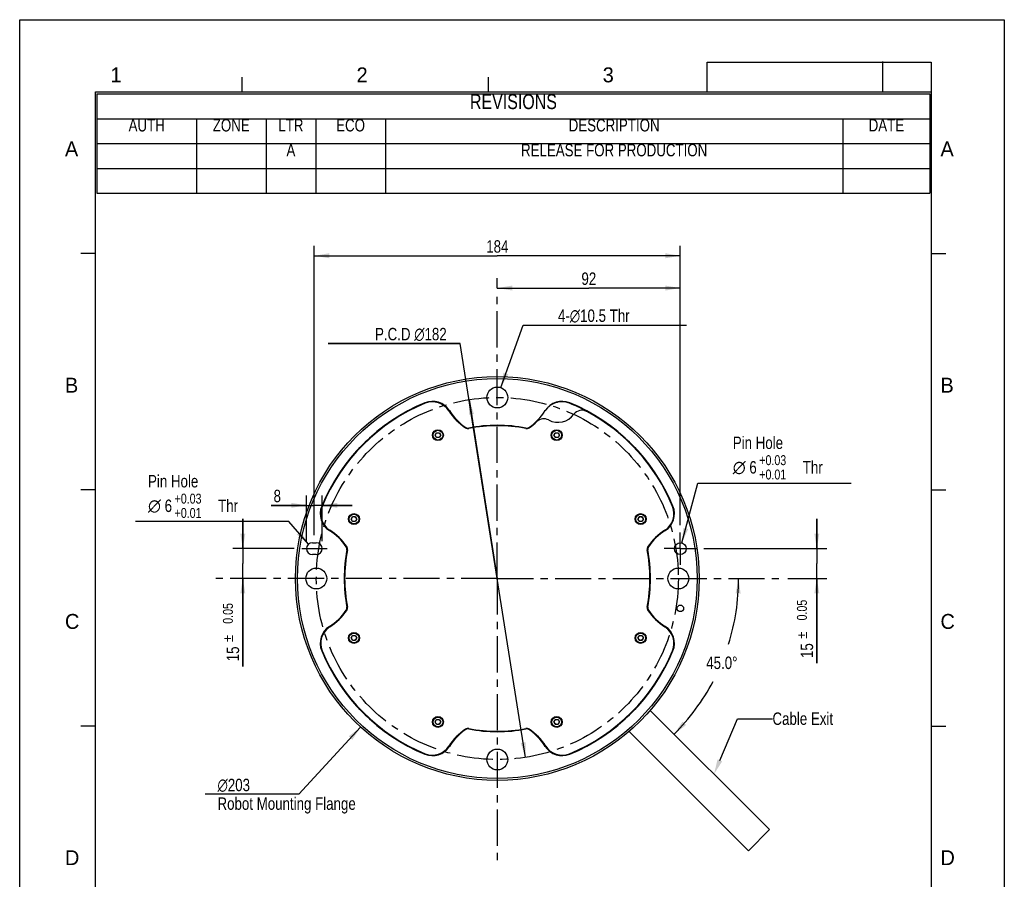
# Model space of a CAD drawing. Header units: millimetres. Extents: x 6 to 204, y 6 to 291.
# Tile 2 of 2: x 6 to 204, y 118 to 291. Entities that reach past the tile are written whole.
import ezdxf
from ezdxf.enums import TextEntityAlignment as Align

# ---------------------------------------------------------------- set-up
doc = ezdxf.new("R2010")
doc.units = ezdxf.units.MM
doc.header["$LTSCALE"] = 19.36
doc.linetypes.add('CENTER', pattern=[0.6, 0.375, -0.075, 0.075, -0.075])
doc.layers.get('0').update_dxf_attribs({"linetype": 'CONTINUOUS'})
doc.layers.add('02___PRT_ALL_AXES', color=7, linetype='CONTINUOUS')
doc.layers.add('HOLES', color=7, linetype='CONTINUOUS')
doc.styles.get("Standard").update_dxf_attribs({"font": 'txt', "width": 0.8})
doc.styles.add('TEXTSTYLE_1', font='gdt', dxfattribs={"width": 0.8})
doc.styles.add('TEXTSTYLE_2', font='txt')

# ---------------------------------------------------------------- blocks, each defined once
blk = doc.blocks.new('_FILLED')
at = {"color": 0, "linetype": 'ByBlock'}
blk.add_solid([(0, 0), (-1, 0.167), (-1, -0.167)], dxfattribs=at)

msp = doc.modelspace()

# ---------------------------------------------------------------- linework, layer by layer
at = {"color": 7, "linetype": 'Continuous'}
for p, q in [((6, 6), (6, 291)), ((6, 291), (204, 291)), ((204, 291), (204, 6)), ((144.27, 282.47), (189.27, 282.47)), ((144.27, 276.47), (144.27, 282.47)), ((179.58, 276.57), (179.58, 282.61)), ((189.27, 282.47), (189.27, 16.47)), ((50.77, 276.47), (50.77, 279.47)), ((100.27, 276.47), (100.27, 279.47)), ((21.27, 276.47), (189.27, 276.47)), ((21.27, 16.47), (21.27, 276.47)), ((21.54, 276.09), (189.04, 276.09)), ((21.54, 276.09), (21.54, 256.09)), ((189.04, 276.09), (189.04, 256.09)), ((21.54, 271.09), (189.04, 271.09)), ((41.54, 271.09), (41.54, 256.09)), ((55.54, 271.09), (55.54, 256.09)), ((65.54, 271.09), (65.54, 256.09)), ((79.54, 271.09), (79.54, 256.09)), ((171.54, 271.09), (171.54, 256.09)), ((21.54, 266.09), (189.04, 266.09)), ((21.54, 261.09), (189.04, 261.09)), ((21.54, 256.09), (189.04, 256.09)), ((65.25, 187.35), (65.25, 245.54)), ((138.85, 189.39), (138.85, 245.54)), ((21.27, 243.97), (18.27, 243.97)), ((189.27, 243.97), (192.27, 243.97)), ((65.25, 243.54), (102.05, 243.54)), ((138.85, 243.54), (102.05, 243.54)), ((102.05, 237.04), (102.05, 239.05)), ((138.85, 189.39), (138.85, 239.05)), ((102.05, 237.05), (120.45, 237.05)), ((138.85, 237.05), (120.45, 237.05)), ((102.76, 217.03), (107.25, 229.61)), ((107.25, 229.61), (111.75, 229.61)), ((111.75, 229.61), (140.09, 229.61)), ((94.6, 225.92), (68.03, 225.92)), ((68.03, 225.92), (94.37, 225.92)), ((102.05, 178.65), (94.6, 225.92)), ((87.5, 213.97), (87.55, 213.89)), ((96.38, 214.61), (102.05, 178.65)), ((116.54, 213.89), (116.6, 213.97)), ((78.73, 208.76), (78.68, 208.81)), ((89.53, 207.47), (89.82, 207.97)), ((89.82, 207.97), (90.4, 207.97)), ((90.4, 207.97), (90.69, 207.47)), ((113.41, 207.47), (113.7, 207.97)), ((113.7, 207.97), (114.28, 207.97)), ((114.28, 207.97), (114.57, 207.47)), ((89.82, 206.97), (89.53, 207.47)), ((90.4, 206.97), (89.82, 206.97)), ((90.69, 207.47), (90.4, 206.97)), ((113.7, 206.97), (113.41, 207.47)), ((114.28, 206.97), (113.7, 206.97)), ((114.57, 207.47), (114.28, 206.97)), ((71.89, 202.02), (71.94, 201.97)), ((132.13, 201.94), (132.21, 202.02)), ((21.27, 196.47), (18.27, 196.47)), ((139.16, 185.81), (142.4, 197.81)), ((142.4, 197.81), (146.9, 197.81)), ((146.9, 197.81), (173.23, 197.81)), ((189.27, 196.47), (192.27, 196.47)), ((63.65, 186.15), (63.65, 195.36)), ((66.85, 186.15), (66.85, 195.36)), ((63.65, 193.36), (56.54, 193.36)), ((56.54, 193.36), (65.25, 193.36)), ((72.85, 193.36), (65.25, 193.36)), ((66.81, 193.14), (66.73, 193.2)), ((66.85, 193.36), (72.85, 193.36)), ((137.37, 193.2), (137.29, 193.14)), ((55.65, 190.08), (29.31, 190.08)), ((50.87, 184.65), (50.87, 190.65)), ((50.87, 190.65), (50.87, 181.65)), ((60.15, 190.08), (55.65, 190.08)), ((64.06, 185.56), (60.15, 190.08)), ((72.65, 190.59), (72.93, 191.09)), ((72.93, 190.09), (72.65, 190.59)), ((72.93, 191.09), (73.51, 191.09)), ((73.51, 190.09), (72.93, 190.09)), ((73.51, 191.09), (73.8, 190.59)), ((73.8, 190.59), (73.51, 190.09)), ((130.3, 190.59), (130.59, 191.09)), ((130.59, 190.09), (130.3, 190.59)), ((130.59, 191.09), (131.16, 191.09)), ((131.16, 190.09), (130.59, 190.09)), ((131.16, 191.09), (131.45, 190.59)), ((131.45, 190.59), (131.16, 190.09)), ((166.3, 184.65), (166.3, 190.65)), ((166.3, 190.65), (166.3, 181.65)), ((61.21, 184.65), (48.87, 184.65)), ((64.85, 185.85), (65.65, 185.85)), ((143.59, 184.65), (168.3, 184.65)), ((65.65, 183.45), (64.85, 183.45)), ((50.87, 160.98), (50.87, 181.65)), ((166.3, 161.64), (166.3, 181.65)), ((50.87, 178.65), (50.87, 160.98)), ((107.71, 142.69), (102.05, 178.65)), ((160.44, 178.65), (168.3, 178.65)), ((166.3, 178.65), (166.3, 161.64)), ((72.65, 166.71), (72.93, 167.21)), ((72.93, 166.21), (72.65, 166.71)), ((72.93, 167.21), (73.51, 167.21)), ((73.51, 167.21), (73.8, 166.71)), ((73.8, 166.71), (73.51, 166.21)), ((130.3, 166.71), (130.59, 167.21)), ((130.59, 166.21), (130.3, 166.71)), ((130.59, 167.21), (131.16, 167.21)), ((131.16, 167.21), (131.45, 166.71)), ((131.45, 166.71), (131.16, 166.21)), ((73.51, 166.21), (72.93, 166.21)), ((131.16, 166.21), (130.59, 166.21)), ((66.73, 164.1), (66.81, 164.15)), ((137.29, 164.15), (137.37, 164.1)), ((71.94, 155.33), (71.89, 155.28)), ((132.21, 155.28), (132.16, 155.33)), ((132.75, 152.19), (156.78, 128.16)), ((21.27, 148.97), (18.27, 148.97)), ((74.56, 148.78), (62.12, 135.27)), ((78.68, 148.49), (78.73, 148.54)), ((89.53, 149.82), (89.82, 150.32)), ((89.82, 149.32), (89.53, 149.82)), ((89.82, 150.32), (90.4, 150.32)), ((90.4, 149.32), (89.82, 149.32)), ((90.4, 150.32), (90.69, 149.82)), ((90.69, 149.82), (90.4, 149.32)), ((113.41, 149.82), (113.7, 150.32)), ((113.7, 149.32), (113.41, 149.82)), ((113.7, 150.32), (114.28, 150.32)), ((114.28, 149.32), (113.7, 149.32)), ((114.28, 150.32), (114.57, 149.82)), ((114.57, 149.82), (114.28, 149.32)), ((125.37, 148.54), (125.42, 148.49)), ((189.27, 148.97), (192.27, 148.97)), ((128.5, 147.96), (152.54, 123.92)), ((87.55, 143.41), (87.5, 143.33)), ((116.6, 143.33), (116.54, 143.41)), ((57.62, 135.27), (43.28, 135.27)), ((62.12, 135.27), (57.62, 135.27)), ((156.78, 128.16), (152.54, 123.92))]:
    msp.add_line(p, q, dxfattribs=at)
at = {"color": 7, "linetype": 'CENTER'}
msp.add_line((62.71, 184.65), (67.84, 184.65), dxfattribs=at)
at = {"color": 7, "linetype": 'Continuous'}
msp.add_lwpolyline([(146.8, 142.08), (150.38, 150.47), (157.38, 150.47)], dxfattribs=at)
for centre, radius in [((102.05, 178.65), 40.59), ((102.05, 178.65), 40.2), ((102.05, 215.05), 2.1), ((90.11, 207.47), 1.1), ((90.11, 207.47), 0.98), ((90.11, 207.47), 0.5), ((113.99, 207.47), 1.1), ((113.99, 207.47), 0.98), ((113.99, 207.47), 0.5), ((73.22, 190.59), 1.1), ((73.22, 190.59), 0.98), ((73.22, 190.59), 0.5), ((130.87, 190.59), 1.1), ((130.87, 190.59), 0.98), ((130.87, 190.59), 0.5), ((138.85, 184.65), 1.2), ((65.65, 178.65), 2.1), ((138.45, 178.65), 2.1), ((73.22, 166.71), 1.1), ((73.22, 166.71), 0.98), ((73.22, 166.71), 0.5), ((130.87, 166.71), 1.1), ((130.87, 166.71), 0.98), ((130.87, 166.71), 0.5), ((90.11, 149.82), 1.1), ((90.11, 149.82), 0.98), ((113.99, 149.82), 1.1), ((113.99, 149.82), 0.98), ((90.11, 149.82), 0.5), ((113.99, 149.82), 0.5), ((102.05, 142.25), 2.1)]:
    msp.add_circle(centre, radius, dxfattribs=at)
at = {"color": 7, "linetype": 'CENTER'}
msp.add_circle((102.05, 178.65), 36.4, dxfattribs=at)
at = {"color": 7, "linetype": 'Continuous'}
for centre, radius, start, end in [((102.05, 178.65), 38.2, 112.3854, 157.6146), ((102.05, 178.65), 38.1, 112.3854, 157.6146), ((89.02, 210.27), 4, 32.2479, 112.3812), ((89.02, 210.27), 3.9, 32.2477, 112.381), ((115.07, 210.27), 4, 67.6188, 147.7521), ((102.05, 178.65), 38.11, 61.9718, 67.6427), ((102.05, 178.65), 38.2, 22.3854, 67.6146), ((102.05, 218.49), 11.5, 212.2516, 236.0989), ((102.05, 218.49), 11.4, 212.2516, 236.0989), ((102.05, 218.49), 11.4, 303.9011, 327.7484), ((119.07, 210.48), 2, 61.8617, 143.524), ((102.05, 178.65), 38.1, 22.3854, 61.8617), ((102.05, 218.49), 11.5, 303.9011, 313.9065), ((111.41, 208.76), 2, 61.771, 133.9065), ((114.25, 214.05), 4, 241.771, 323.524), ((102.05, 178.65), 38.16, 127.7734, 142.2266), ((102.05, 178.65), 32.11, 103.4544, 103.6552), ((96.14, 209.69), 0.9, 236.0989, 280.7834), ((96.14, 209.69), 0.8, 236.0989, 280.7834), ((102.05, 178.65), 30.8, 79.2166, 100.7834), ((102.05, 178.65), 30.7, 79.2166, 100.7834), ((107.96, 209.69), 0.9, 259.2166, 303.9011), ((107.96, 209.69), 0.8, 259.2166, 303.9011), ((102.05, 178.65), 32.11, 76.3543, 76.5456), ((102.05, 178.65), 38.16, 37.7734, 52.2266), ((70.43, 191.67), 4, 157.6188, 237.7521), ((70.43, 191.67), 3.9, 157.619, 237.7523), ((133.67, 191.67), 3.9, 302.2477, 22.381), ((133.67, 191.67), 4, 302.2479, 22.3812), ((62.21, 178.65), 11.4, 33.9011, 57.7484), ((62.21, 178.65), 11.5, 33.9011, 57.7484), ((141.89, 178.65), 11.5, 122.2516, 146.0989), ((141.89, 178.65), 11.4, 122.2516, 146.0989), ((102.05, 178.65), 32.11, 166.3415, 166.5456), ((102.05, 178.65), 32.11, 13.4544, 13.6397), ((64.85, 184.65), 1.2, 90, 270), ((65.65, 184.65), 1.2, 270, 90), ((102.05, 178.65), 30.8, 169.2166, 190.7834), ((102.05, 178.65), 30.7, 169.2166, 190.7834), ((71.01, 184.56), 0.8, 349.2166, 33.9011), ((71.01, 184.56), 0.9, 349.2166, 33.9011), ((133.09, 184.56), 0.9, 146.0989, 190.7834), ((102.05, 178.65), 30.7, 349.2166, 10.7834), ((133.09, 184.56), 0.8, 146.0989, 190.7834), ((102.05, 178.65), 30.8, 349.2166, 10.7834), ((106.29, 178.65), 44.28, 342.6629, 0), ((62.21, 178.65), 11.4, 302.2516, 326.0989), ((71.01, 172.74), 0.8, 326.0989, 10.7834), ((71.01, 172.74), 0.9, 326.0989, 10.7834), ((133.09, 172.74), 0.9, 169.2166, 213.9011), ((133.09, 172.74), 0.8, 169.2166, 213.9011), ((141.89, 178.65), 11.4, 213.9011, 237.7484), ((62.21, 178.65), 11.5, 302.2516, 326.0989), ((102.05, 178.65), 32.11, 193.4544, 193.6466), ((141.89, 178.65), 11.5, 213.9011, 237.7484), ((102.05, 178.65), 32.11, 346.3432, 346.5456), ((70.43, 165.62), 4, 122.2479, 202.3812), ((70.43, 165.62), 3.9, 122.2477, 202.381), ((133.67, 165.62), 3.9, 337.619, 57.7523), ((133.67, 165.62), 4, 337.6188, 57.7521), ((102.05, 178.65), 38.2, 202.3854, 247.6146), ((102.05, 178.65), 38.1, 202.3854, 247.6146), ((102.05, 178.65), 38.1, 292.3854, 337.6146), ((102.05, 178.65), 38.2, 292.3854, 337.6146), ((106.29, 178.65), 44.28, 315, 332.136), ((102.05, 178.65), 38.16, 217.7734, 232.2266), ((102.05, 178.65), 38.16, 307.7734, 322.2266), ((96.14, 147.61), 0.9, 79.2166, 123.9011), ((107.96, 147.61), 0.9, 56.0989, 100.7834), ((102.05, 138.81), 11.5, 123.9011, 147.7484), ((102.05, 138.81), 11.4, 123.9011, 147.7484), ((102.05, 178.65), 32.11, 256.3455, 256.5456), ((96.14, 147.61), 0.8, 79.2166, 123.9011), ((102.05, 178.65), 30.8, 259.2166, 280.7834), ((102.05, 178.65), 30.7, 259.2166, 280.7834), ((107.96, 147.61), 0.8, 56.0989, 100.7834), ((102.05, 138.81), 11.4, 32.2516, 56.0989), ((102.05, 138.81), 11.5, 32.2516, 56.0989), ((102.05, 178.65), 32.11, 283.4544, 283.6552), ((89.02, 147.03), 4, 247.6188, 327.7521), ((89.02, 147.03), 3.9, 247.619, 327.7523), ((115.07, 147.03), 4, 212.2479, 292.3812), ((115.07, 147.03), 3.9, 212.2477, 292.381)]:
    msp.add_arc(centre, radius, start, end, dxfattribs=at)
for points, knots in [([(92.41, 212.4), (92.23, 212.65), (91.81, 213.14), (90.96, 213.76), (89.8, 214.19), (88.91, 214.21), (88.43, 214.14)], [0, 0, 0, 0, 0.200889, 0.424648, 0.684873, 1, 1, 1, 1]), ([(116.54, 213.89), (116.26, 214.01), (115.68, 214.17), (114.6, 214.22), (113.44, 213.93), (112.39, 213.25), (111.89, 212.69), (111.69, 212.4)], [0, 0, 0, 0, 0.169791, 0.326113, 0.589537, 0.808024, 1, 1, 1, 1]), ([(78.69, 208.79), (78.7, 208.79), (78.71, 208.8), (78.74, 208.81), (78.78, 208.85), (78.82, 208.87), (78.84, 208.88)], [0, 0, 0, 0, 0.068581, 0.255203, 0.563152, 1, 1, 1, 1]), ([(78.84, 208.88), (78.87, 208.91), (79.07, 209.05), (79.27, 209.2), (79.44, 209.32)], [0, 0, 0, 0, 0.158836, 1, 1, 1, 1]), ([(71.38, 201.26), (71.43, 201.33), (71.51, 201.44), (71.63, 201.6), (71.72, 201.73), (71.79, 201.83), (71.84, 201.9), (71.87, 201.95), (71.89, 201.98), (71.9, 201.99), (71.9, 202), (71.91, 202), (71.9, 202)], [0, 0, 0, 0, 0.265986, 0.483434, 0.65197, 0.78087, 0.876982, 0.944333, 0.967924, 0.984999, 0.995608, 1, 1, 1, 1]), ([(66.56, 192.26), (66.49, 191.79), (66.51, 190.89), (66.94, 189.74), (67.55, 188.89), (68.05, 188.46), (68.3, 188.29)], [0, 0, 0, 0, 0.315133, 0.575359, 0.799116, 1, 1, 1, 1]), ([(135.8, 188.29), (136.05, 188.46), (136.54, 188.89), (137.16, 189.74), (137.59, 190.89), (137.61, 191.79), (137.54, 192.26)], [0, 0, 0, 0, 0.200883, 0.424639, 0.684866, 1, 1, 1, 1]), ([(68.3, 169.01), (68.05, 168.83), (67.55, 168.41), (66.94, 167.56), (66.51, 166.4), (66.49, 165.51), (66.56, 165.03)], [0, 0, 0, 0, 0.200883, 0.424639, 0.684866, 1, 1, 1, 1]), ([(137.54, 165.03), (137.61, 165.51), (137.59, 166.4), (137.16, 167.56), (136.54, 168.41), (136.05, 168.83), (135.8, 169.01)], [0, 0, 0, 0, 0.315133, 0.575359, 0.799116, 1, 1, 1, 1]), ([(71.81, 155.44), (71.79, 155.47), (71.65, 155.67), (71.5, 155.87), (71.38, 156.04)], [0, 0, 0, 0, 0.158514, 1, 1, 1, 1]), ([(71.9, 155.29), (71.91, 155.3), (71.89, 155.31), (71.88, 155.34), (71.85, 155.38), (71.83, 155.42), (71.81, 155.44)], [0, 0, 0, 0, 0.068631, 0.255297, 0.56326, 1, 1, 1, 1]), ([(132.72, 156.04), (132.67, 155.97), (132.58, 155.85), (132.47, 155.69), (132.38, 155.57), (132.31, 155.47), (132.26, 155.4), (132.22, 155.35), (132.21, 155.32), (132.2, 155.31), (132.19, 155.3), (132.19, 155.29), (132.19, 155.29)], [0, 0, 0, 0, 0.265978, 0.483429, 0.65197, 0.780869, 0.876982, 0.944333, 0.967924, 0.984999, 0.995608, 1, 1, 1, 1]), ([(79.44, 147.98), (79.37, 148.03), (79.25, 148.11), (79.09, 148.23), (78.97, 148.32), (78.87, 148.39), (78.8, 148.44), (78.75, 148.47), (78.72, 148.49), (78.71, 148.5), (78.7, 148.5), (78.69, 148.51), (78.69, 148.5)], [0, 0, 0, 0, 0.265986, 0.483434, 0.65197, 0.78087, 0.876982, 0.944333, 0.967924, 0.984999, 0.995608, 1, 1, 1, 1]), ([(125.4, 148.5), (125.4, 148.51), (125.39, 148.49), (125.36, 148.48), (125.31, 148.45), (125.28, 148.43), (125.26, 148.41)], [0, 0, 0, 0, 0.068597, 0.255233, 0.563186, 1, 1, 1, 1]), ([(125.26, 148.41), (125.23, 148.39), (125.03, 148.25), (124.83, 148.1), (124.66, 147.98)], [0, 0, 0, 0, 0.158735, 1, 1, 1, 1]), ([(88.43, 143.16), (88.91, 143.09), (89.8, 143.11), (90.96, 143.54), (91.81, 144.15), (92.23, 144.65), (92.41, 144.9)], [0, 0, 0, 0, 0.315133, 0.575359, 0.799116, 1, 1, 1, 1]), ([(111.69, 144.9), (111.86, 144.65), (112.29, 144.15), (113.14, 143.54), (114.29, 143.11), (115.19, 143.09), (115.66, 143.16)], [0, 0, 0, 0, 0.200889, 0.424648, 0.684873, 1, 1, 1, 1])]:
    msp.add_open_spline(points, degree=3, knots=knots, dxfattribs=at)
for points in [[(150.97, 175.63), (150.57, 178.65), (149.97, 175.67)], [(139.28, 149.87), (137.6, 147.34), (140.01, 149.19)]]:
    msp.add_solid(points, dxfattribs=at)
at = {"layer": '02___PRT_ALL_AXES', "color": 7, "linetype": 'CENTER'}
for p, q in [((102.05, 178.65), (102.05, 235.54)), ((138.85, 184.65), (138.85, 187.89)), ((138.85, 184.65), (135.61, 184.65)), ((138.85, 184.65), (142.09, 184.65)), ((138.85, 184.65), (138.85, 181.41)), ((102.05, 178.65), (45.15, 178.65)), ((102.05, 178.65), (102.05, 121.75)), ((102.05, 178.65), (158.94, 178.65))]:
    msp.add_line(p, q, dxfattribs=at)
at = {"layer": 'HOLES', "color": 7, "linetype": 'Continuous'}
msp.add_circle((138.85, 172.65), 0.66, dxfattribs=at)
for centre, radius, start, end in [((94.29, 209.07), 0.8, 27.4609, 50.5012), ((109.81, 209.07), 0.8, 129.4988, 155.1631), ((62.21, 178.65), 11.4, 31.7854, 33.9011), ((141.89, 178.65), 11.4, 146.0989, 148.2146), ((141.89, 178.65), 11.4, 211.7854, 213.9011), ((71.62, 170.89), 0.8, 117.4609, 140.5012), ((94.29, 148.22), 0.8, 309.4988, 332.5391), ((109.81, 148.22), 0.8, 207.4609, 230.5012)]:
    msp.add_arc(centre, radius, start, end, dxfattribs=at)

# ---------------------------------------------------------------- block references
at = {"color": 7, "linetype": 'Continuous', "xscale": 3, "yscale": 3, "zscale": 3}
for p, rotation in [((65.25, 243.54), 180), ((102.05, 237.05), 180), ((102.76, 217.03), 250.3311750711), ((96.38, 214.61), 98.95507269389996), ((66.85, 193.36), 180), ((64.06, 185.56), 310.8754452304), ((139.16, 185.81), 254.9013482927), ((50.87, 184.65), 270), ((166.3, 184.65), 270), ((50.87, 178.65), 90), ((166.3, 178.65), 90), ((74.56, 148.78), 47.3691415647), ((107.71, 142.69), 278.9550726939), ((145.62, 139.32), 246.8903313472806)]:
    msp.add_blockref('_FILLED', p, dxfattribs=dict(at, rotation=rotation))
for p in [(138.85, 243.54), (138.85, 237.05), (63.65, 193.36)]:
    msp.add_blockref('_FILLED', p, dxfattribs=at)

# ---------------------------------------------------------------- texts
at = {"color": 7, "style": 'TEXTSTYLE_2'}
for s, p in [('1', (24.24, 278.41)), ('2', (73.74, 278.41)), ('3', (123.24, 278.41)), ('A', (15.1, 263.52)), ('A', (191.16, 263.52)), ('B', (15.1, 216.02)), ('B', (191.16, 216.02)), ('C', (15.1, 168.52)), ('C', (191.16, 168.52)), ('D', (15.1, 121.02)), ('D', (191.16, 121.02))]:
    msp.add_text(s, height=3, dxfattribs=at).set_placement(p)
at = {"color": 7, "linetype": 'Continuous', "width": 0.8}
for s, height, p in [('Pin Hole', 2.5, (149.4, 204.69)), ('6', 2.5, (152.73, 199.75)), ('+0.03', 2, (154.73, 201.44)), (' Thr', 2.5, (162.73, 199.75)), ('+0.01', 2, (154.73, 198.56)), ('Pin Hole', 2.5, (31.81, 196.96)), ('6', 2.5, (35.15, 192.02)), ('+0.03', 2, (37.15, 193.71)), (' Thr', 2.5, (45.15, 192.02)), ('+0.01', 2, (37.15, 190.83))]:
    msp.add_text(s, height=height, dxfattribs=at).set_placement(p)
at = {"color": 7, "linetype": 'Continuous', "style": 'TEXTSTYLE_1'}
for p in [(149.4, 199.75), (31.81, 192.02)]:
    msp.add_text('n', height=2.5, dxfattribs=at).set_placement(p)
at = {"color": 7, "linetype": 'Continuous', "width": 0.8}
for s, height, p in [('0.05', 2, (164.3, 174.38)), ('0.05', 2, (48.87, 173.71)), ('15', 2.5, (50.12, 164.98)), ('15', 2.5, (165.55, 165.64))]:
    msp.add_text(s, height=height, rotation=90, dxfattribs=at).set_placement(p, align=Align.RIGHT)
at = {"color": 7, "linetype": 'Continuous', "style": 'TEXTSTYLE_1'}
for p in [(48.87, 167.31), (164.3, 167.98)]:
    msp.add_text('`', height=2, rotation=90, dxfattribs=at).set_placement(p, align=Align.RIGHT)
at = {"color": 7, "width": 0.8}
msp.add_text('Cable Exit', height=2.5, dxfattribs=at).set_placement((157.38, 149.22))
at = {"color": 7, "linetype": 'Continuous', "line_spacing_factor": 0.9}
for s, insert, char_height, width, attachment_point in [('REVISIONS', (105.29, 276.03), 3, 167.38, 2), ('AUTH', (31.54, 271.03), 2.5, 19.88, 2), ('ZONE', (48.54, 271.03), 2.5, 13.88, 2), ('LTR', (60.54, 271.03), 2.5, 9.88, 2), ('ECO', (72.54, 271.03), 2.5, 13.88, 2), ('DESCRIPTION', (125.54, 271.03), 2.5, 91.88, 2), ('DATE', (180.29, 271.03), 2.5, 17.38, 2), ('A', (60.54, 266.03), 2.5, 9.88, 2), ('RELEASE FOR PRODUCTION', (125.54, 266.03), 2.5, 91.88, 2), ('184', (102.05, 246.66), 2.5, 6, 2), ('92', (120.45, 240.18), 2.5, 4, 2), ('4-\\Fgdt;{\\Fgdt;n}\\Ftxt;10.5 Thr', (114.25, 232.74), 2.5, 23.3333, 1), ('P.C.D \\Fgdt;{\\Fgdt;n}\\Ftxt;182', (91.87, 229.04), 2.5, 21.3333, 3), ('8', (58.54, 196.49), 2.5, 2, 3), ('45.0\\Fgdt;{\\Fgdt;~}', (147.2, 162.95), 2.5, 9.6667, 2)]:
    msp.add_mtext(s, dxfattribs=dict(at, insert=insert, char_height=char_height, width=width, attachment_point=attachment_point))
at = {"color": 7, "linetype": 'Continuous', "insert": (45.78, 138.39), "char_height": 2.5, "width": 42, "attachment_point": 1, "line_spacing_factor": 0.9, "style": 'TEXTSTYLE_1'}
msp.add_mtext('{\\Fgdt;n}\\Ftxt;203\\PRobot Mounting Flange', dxfattribs=at)

doc.saveas('drawing.dxf')
